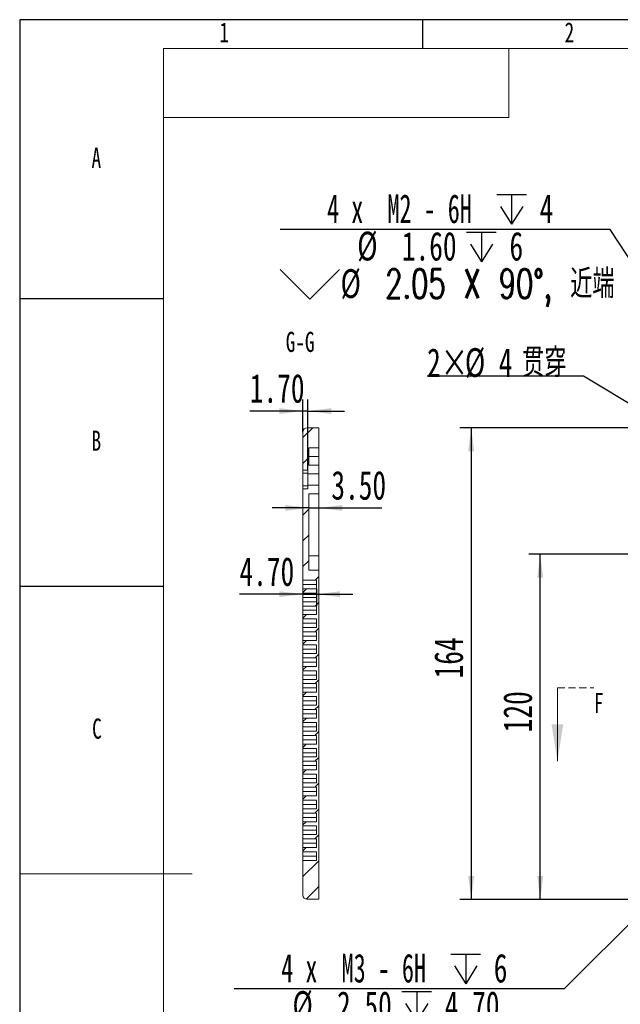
# Model space of a CAD drawing. Header units: millimetres. Extents: x -8 to 916, y -4 to 297.
# Tile 2 of 7: x 0 to 104, y 126 to 297. Entities that reach past the tile are written whole.
import ezdxf

# ---------------------------------------------------------------- set-up
doc = ezdxf.new("R2010")
doc.units = ezdxf.units.MM
doc.linetypes.add('HIDDEN', pattern=[1.905, 1.27, -0.635])
for name, color, linetype in [('10', 7, 'Continuous'), ('5', 7, 'Continuous'), ('9', 7, 'Continuous')]:
    doc.layers.add(name, color=color, linetype=linetype)
doc.styles.add('SLDTEXTSTYLE0', font='TXT', dxfattribs={"width": 0.7, "bigfont": 'bigfont'})
doc.styles.add('SLDTEXTSTYLE1', font='TXT', dxfattribs={"width": 0.7})
doc.styles.add('SLDTEXTSTYLE6', font='TXT', dxfattribs={"width": 0.616667})
doc.dimstyles.new('SLDDIMSTYLE0', dxfattribs={"dimtxt": 5, "dimasz": 4.08, "dimexe": 0, "dimexo": 0.0625, "dimgap": 1.25, "dimtad": 2, "dimlfac": 2, "dimrnd": 1e-09, "dimzin": 12, "dimdsep": 46, "dimtxsty": 'SLDTEXTSTYLE1', "dimsah": 1, "dimcen": 0.09, "dimadec": 0, "dimazin": 3, "dimtfac": 1, "dimtofl": 0, "dimtmove": 0, "dimatfit": 3, "dimfxl": 0, "dimfrac": 2, "dimtolj": 1, "dimtzin": 12, "dimarcsym": 0})
doc.dimstyles.new('SLDDIMSTYLE3', dxfattribs={"dimtxt": 5, "dimasz": 4.08, "dimexe": 0, "dimexo": 0.0625, "dimgap": 1.25, "dimtad": 2, "dimlfac": 2, "dimrnd": 1e-09, "dimzin": 4, "dimdsep": 46, "dimtxsty": 'SLDTEXTSTYLE1', "dimsah": 1, "dimcen": 0.09, "dimadec": 0, "dimazin": 1, "dimtfac": 1, "dimtmove": 0, "dimatfit": 0, "dimfxl": 0, "dimfrac": 2, "dimtolj": 1, "dimtzin": 12, "dimarcsym": 0})
doc.dimstyles.new('SLDDIMSTYLE5', dxfattribs={"dimtxt": 5, "dimasz": 4.08, "dimexe": 0, "dimexo": 0.0625, "dimgap": 1.25, "dimtad": 0, "dimtih": 1, "dimtoh": 1, "dimdec": 6, "dimlfac": 2, "dimrnd": 1e-09, "dimzin": 12, "dimdsep": 46, "dimtxsty": 'SLDTEXTSTYLE1', "dimblk1": 'NONE', "dimsah": 1, "dimcen": 0, "dimadec": 0, "dimazin": 3, "dimtfac": 1, "dimtmove": 0, "dimatfit": 3, "dimldrblk": 'NONE', "dimfxl": 0, "dimfrac": 2, "dimtolj": 1, "dimtzin": 12, "dimarcsym": 0})
doc.dimstyles.new('SLDDIMSTYLE6', dxfattribs={"dimtxt": 5, "dimasz": 4.08, "dimexe": 0, "dimexo": 0.0625, "dimgap": 1.25, "dimtad": 0, "dimtih": 1, "dimtoh": 1, "dimlfac": 2, "dimrnd": 1e-09, "dimzin": 12, "dimdsep": 46, "dimtxsty": 'SLDTEXTSTYLE1', "dimblk1": 'NONE', "dimsah": 1, "dimcen": 0, "dimadec": 0, "dimazin": 3, "dimtfac": 1, "dimtmove": 0, "dimatfit": 3, "dimldrblk": 'NONE', "dimfxl": 0, "dimfrac": 2, "dimtolj": 1, "dimtzin": 12, "dimarcsym": 0})

# ---------------------------------------------------------------- blocks, each defined once
blk = doc.blocks.new('SW_SYMBOL_HOLE_DEPTH')
at = {"layer": '10', "color": 0}
for p, q in [((0, 875), (800, 875)), ((400, 875), (400, 75)), ((100, 555), (400, 75)), ((700, 555), (400, 75))]:
    blk.add_line(p, q, dxfattribs=at)
blk = doc.blocks.new('SW_SYMBOL_HOLE_SINK')
at = {"layer": '10', "color": 0}
for p, q in [((0, 875), (800, 75)), ((800, 75), (1600, 875))]:
    blk.add_line(p, q, dxfattribs=at)
blk = doc.blocks.new('_D_7')
at = {"layer": '10'}
for p, q in [((121.02, 154.84), (119.94, 153.76)), ((119.94, 153.76), (94.66, 128.48)), ((94.66, 128.48), (37.28, 128.48))]:
    blk.add_line(p, q, dxfattribs=at)
blk.add_solid([(119.94, 153.76), (116.7, 151.24), (117.42, 150.52)], dxfattribs=at)
at = {"layer": '10', "xscale": 0.006445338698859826, "yscale": 0.006445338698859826, "zscale": 0.006445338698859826}
for name, p in [('SW_SYMBOL_HOLE_DEPTH', (74.96, 128.89)), ('SW_SYMBOL_HOLE_DEPTH', (66.43, 122.37)), ('SW_SYMBOL_HOLE_SINK', (37.28, 115.85))]:
    blk.add_blockref(name, p, dxfattribs=at)
at = {"layer": '10', "char_height": 5, "attachment_point": 1}
for s, insert, style in [('4 x  M3 - 6H', (45.46, 134.59), 'SLDTEXTSTYLE6'), ('6', (82.4, 134.59), 'SLDTEXTSTYLE1'), ('%%c', (47.41, 128.09), 'SLDTEXTSTYLE1'), ('2.50', (55.16, 128.07), 'SLDTEXTSTYLE1'), ('4.70', (73.88, 128.07), 'SLDTEXTSTYLE1'), ('%%c', (47.8, 121.57), 'SLDTEXTSTYLE1'), ('3.05 X 90\\M+1818B, \\M+18BDF\\M+1925B', (55.56, 121.55), 'SLDTEXTSTYLE0')]:
    blk.add_mtext(s, dxfattribs=dict(at, insert=insert, style=style))
blk = doc.blocks.new('_NONE')
blk = doc.blocks.new('_D_9')
at = {"layer": '10'}
for p, q in [((119.03, 226.05), (76.48, 226.05)), ((78.48, 226.05), (78.48, 144.05)), ((106.48, 144.05), (76.48, 144.05))]:
    blk.add_line(p, q, dxfattribs=at)
for points in [[(78.48, 226.05), (77.97, 221.97), (78.99, 221.97)], [(78.48, 144.05), (78.99, 148.13), (77.97, 148.13)]]:
    blk.add_solid(points, dxfattribs=at)
at = {"layer": '10', "insert": (72.04, 182.46), "char_height": 5, "attachment_point": 1, "rotation": 90, "style": 'SLDTEXTSTYLE1'}
blk.add_mtext('164', dxfattribs=at)
blk = doc.blocks.new('_D_10')
at = {"layer": '10'}
for p, q in [((106.48, 204.05), (88.48, 204.05)), ((90.48, 144.05), (90.48, 204.05)), ((106.48, 144.05), (88.48, 144.05))]:
    blk.add_line(p, q, dxfattribs=at)
for points in [[(90.48, 204.05), (89.97, 199.97), (90.99, 199.97)], [(90.48, 144.05), (90.99, 148.13), (89.97, 148.13)]]:
    blk.add_solid(points, dxfattribs=at)
at = {"layer": '10', "insert": (84.04, 173.09), "char_height": 5, "attachment_point": 1, "rotation": 90, "style": 'SLDTEXTSTYLE1'}
blk.add_mtext('120', dxfattribs=at)
blk = doc.blocks.new('_D_11')
at = {"layer": '10'}
for p, q in [((102.63, 260.53), (45.25, 260.53)), ((130.75, 217.48), (102.63, 260.53)), ((131.31, 216.62), (130.75, 217.48))]:
    blk.add_line(p, q, dxfattribs=at)
blk.add_solid([(130.75, 217.48), (128.95, 221.17), (128.09, 220.62)], dxfattribs=at)
at = {"layer": '10', "xscale": 0.006445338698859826, "yscale": 0.006445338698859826, "zscale": 0.006445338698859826}
for name, p in [('SW_SYMBOL_HOLE_DEPTH', (82.92, 260.94)), ('SW_SYMBOL_HOLE_DEPTH', (77.69, 254.42)), ('SW_SYMBOL_HOLE_SINK', (45.25, 247.9))]:
    blk.add_blockref(name, p, dxfattribs=at)
at = {"layer": '10', "char_height": 5, "attachment_point": 1}
for s, insert, style in [('4 x  M2 - 6H', (53.43, 266.64), 'SLDTEXTSTYLE6'), ('4', (90.37, 266.64), 'SLDTEXTSTYLE1'), ('%%c', (58.67, 260.14), 'SLDTEXTSTYLE1'), ('1.60', (66.42, 260.12), 'SLDTEXTSTYLE1'), ('6', (85.13, 260.12), 'SLDTEXTSTYLE1'), ('%%c', (55.77, 253.62), 'SLDTEXTSTYLE1'), ('2.05 X 90\\M+1818B, \\M+18BDF\\M+1925B', (63.53, 253.6), 'SLDTEXTSTYLE0')]:
    blk.add_mtext(s, dxfattribs=dict(at, insert=insert, style=style))
blk = doc.blocks.new('_D_12')
at = {"layer": '10'}
for p, q in [((97.97, 234.99), (70.81, 234.99)), ((127.12, 217.56), (97.97, 234.99)), ((128.84, 216.54), (127.12, 217.56))]:
    blk.add_line(p, q, dxfattribs=at)
blk.add_solid([(127.12, 217.56), (123.88, 220.09), (123.36, 219.22)], dxfattribs=at)
at = {"layer": '10', "char_height": 5, "attachment_point": 1}
for s, insert, style in [('2×', (70.81, 239.87), 'SLDTEXTSTYLE1'), ('%%c', (77.38, 239.89), 'SLDTEXTSTYLE1'), ('4', (83.26, 239.87), 'SLDTEXTSTYLE1'), ('贯\\M+190FA', (87.33, 239.87), 'SLDTEXTSTYLE0')]:
    blk.add_mtext(s, dxfattribs=dict(at, insert=insert, style=style))
blk = doc.blocks.new('_D_29')
at = {"layer": '10'}
for p, q in [((49.23, 225.3), (49.23, 230.95)), ((50.08, 218.68), (50.08, 230.95)), ((49.23, 228.95), (39.99, 228.95)), ((50.08, 228.95), (49.23, 228.95)), ((50.08, 228.95), (56.43, 228.95))]:
    blk.add_line(p, q, dxfattribs=at)
for points in [[(49.23, 228.95), (45.15, 229.46), (45.15, 228.44)], [(50.08, 228.95), (54.16, 228.44), (54.16, 229.46)]]:
    blk.add_solid(points, dxfattribs=at)
at = {"layer": '10', "insert": (39.99, 235.4), "char_height": 5, "attachment_point": 1, "style": 'SLDTEXTSTYLE1'}
blk.add_mtext('1.70', dxfattribs=at)
blk = doc.blocks.new('_D_30')
at = {"layer": '10'}
for p, q in [((50.23, 212.1), (43.88, 212.1)), ((50.23, 212.1), (51.98, 212.1)), ((51.98, 212.1), (62.94, 212.1))]:
    blk.add_line(p, q, dxfattribs=at)
for points in [[(50.23, 212.1), (46.15, 212.61), (46.15, 211.6)], [(51.98, 212.1), (56.06, 211.6), (56.06, 212.61)]]:
    blk.add_solid(points, dxfattribs=at)
at = {"layer": '10', "insert": (54.17, 218.55), "char_height": 5, "attachment_point": 1, "style": 'SLDTEXTSTYLE1'}
blk.add_mtext('3.50', dxfattribs=at)
blk = doc.blocks.new('_D_31')
at = {"layer": '10'}
for p, q in [((49.23, 197.11), (38.2, 197.11)), ((49.23, 197.11), (51.58, 197.11)), ((51.58, 198.05), (51.58, 195.11)), ((51.58, 197.11), (57.93, 197.11))]:
    blk.add_line(p, q, dxfattribs=at)
for points in [[(49.23, 197.11), (45.15, 197.62), (45.15, 196.6)], [(51.58, 197.11), (55.66, 196.6), (55.66, 197.62)]]:
    blk.add_solid(points, dxfattribs=at)
at = {"layer": '10', "insert": (38.2, 203.55), "char_height": 5, "attachment_point": 1, "style": 'SLDTEXTSTYLE1'}
blk.add_mtext('4.70', dxfattribs=at)

msp = doc.modelspace()

# ---------------------------------------------------------------- hatches: boundary and pattern name
at = {"linetype": 'Continuous', "lineweight": 0}
h = msp.add_hatch(dxfattribs=at)
h.set_pattern_fill('ANSI31', angle=3e-322, style=0)
edge = h.paths.add_edge_path(flags=0)
edge.add_line((50.08037439, 218.05192054), (51.98037439, 218.05192054))
edge.add_line((51.98037439, 218.05192054), (51.98037439, 219.55192054))
edge.add_line((51.98037439, 219.55192054), (50.23037439, 219.55192054))
edge.add_line((50.23037439, 219.55192054), (50.23037439, 222.55192054))
edge.add_line((50.23037439, 222.55192054), (51.98037439, 222.55192054))
edge.add_line((51.98037439, 222.55192054), (51.98037439, 226.05192054))
edge.add_line((51.98037439, 226.05192054), (49.98037439, 226.05192054))
edge.add_arc((49.98037439, 225.30192054), 0.75, 90, 180)
edge.add_line((49.23037439, 225.30192054), (49.23037439, 218.67692054))
edge.add_line((49.23037439, 218.67692054), (50.08037439, 218.67692054))
edge.add_line((50.08037439, 218.67692054), (50.08037439, 218.05192054))
h = msp.add_hatch(dxfattribs=at)
h.set_pattern_fill('ANSI31', angle=3e-322, style=0)
edge = h.paths.add_edge_path(flags=0)
edge.add_line((51.58037439, 177.80192054), (49.23037439, 177.80192054))
edge.add_line((49.23037439, 177.80192054), (49.23037439, 177.05192054))
edge.add_line((49.23037439, 177.05192054), (51.58037439, 177.05192054))
edge.add_line((51.58037439, 177.05192054), (51.58037439, 175.55192054))
edge.add_line((51.58037439, 175.55192054), (49.23037439, 175.55192054))
edge.add_line((49.23037439, 175.55192054), (49.23037439, 174.80192054))
edge.add_line((49.23037439, 174.80192054), (51.58037439, 174.80192054))
edge.add_line((51.58037439, 174.80192054), (51.58037439, 173.30192054))
edge.add_line((51.58037439, 173.30192054), (49.23037439, 173.30192054))
edge.add_line((49.23037439, 173.30192054), (49.23037439, 172.55192054))
edge.add_line((49.23037439, 172.55192054), (51.58037439, 172.55192054))
edge.add_line((51.58037439, 172.55192054), (51.58037439, 171.05192054))
edge.add_line((51.58037439, 171.05192054), (49.23037439, 171.05192054))
edge.add_line((49.23037439, 171.05192054), (49.23037439, 170.30192054))
edge.add_line((49.23037439, 170.30192054), (51.58037439, 170.30192054))
edge.add_line((51.58037439, 170.30192054), (51.58037439, 168.80192054))
edge.add_line((51.58037439, 168.80192054), (49.23037439, 168.80192054))
edge.add_line((49.23037439, 168.80192054), (49.23037439, 168.05192054))
edge.add_line((49.23037439, 168.05192054), (51.58037439, 168.05192054))
edge.add_line((51.58037439, 168.05192054), (51.58037439, 166.55192054))
edge.add_line((51.58037439, 166.55192054), (49.23037439, 166.55192054))
edge.add_line((49.23037439, 166.55192054), (49.23037439, 165.80192054))
edge.add_line((49.23037439, 165.80192054), (51.58037439, 165.80192054))
edge.add_line((51.58037439, 165.80192054), (51.58037439, 164.30192054))
edge.add_line((51.58037439, 164.30192054), (49.23037439, 164.30192054))
edge.add_line((49.23037439, 164.30192054), (49.23037439, 163.55192054))
edge.add_line((49.23037439, 163.55192054), (51.58037439, 163.55192054))
edge.add_line((51.58037439, 163.55192054), (51.58037439, 162.05192054))
edge.add_line((51.58037439, 162.05192054), (49.23037439, 162.05192054))
edge.add_line((49.23037439, 162.05192054), (49.23037439, 161.30192054))
edge.add_line((49.23037439, 161.30192054), (51.58037439, 161.30192054))
edge.add_line((51.58037439, 161.30192054), (51.58037439, 159.80192054))
edge.add_line((51.58037439, 159.80192054), (49.23037439, 159.80192054))
edge.add_line((49.23037439, 159.80192054), (49.23037439, 159.05192054))
edge.add_line((49.23037439, 159.05192054), (51.58037439, 159.05192054))
edge.add_line((51.58037439, 159.05192054), (51.58037439, 157.55192054))
edge.add_line((51.58037439, 157.55192054), (49.23037439, 157.55192054))
edge.add_line((49.23037439, 157.55192054), (49.23037439, 156.80192054))
edge.add_line((49.23037439, 156.80192054), (51.58037439, 156.80192054))
edge.add_line((51.58037439, 156.80192054), (51.58037439, 155.30192054))
edge.add_line((51.58037439, 155.30192054), (49.23037439, 155.30192054))
edge.add_line((49.23037439, 155.30192054), (49.23037439, 154.55192054))
edge.add_line((49.23037439, 154.55192054), (51.58037439, 154.55192054))
edge.add_line((51.58037439, 154.55192054), (51.58037439, 153.05192054))
edge.add_line((51.58037439, 153.05192054), (49.23037439, 153.05192054))
edge.add_line((49.23037439, 153.05192054), (49.23037439, 152.30192054))
edge.add_line((49.23037439, 152.30192054), (51.58037439, 152.30192054))
edge.add_line((51.58037439, 152.30192054), (51.58037439, 150.80192054))
edge.add_line((51.58037439, 150.80192054), (49.23037439, 150.80192054))
edge.add_line((49.23037439, 150.80192054), (49.23037439, 144.80192054))
edge.add_arc((49.98037439, 144.80192054), 0.75, 180, 270)
edge.add_line((49.98037439, 144.05192054), (51.98037439, 144.05192054))
edge.add_line((51.98037439, 144.05192054), (51.98037439, 201.30192054))
edge.add_line((51.98037439, 201.30192054), (50.23037439, 201.30192054))
edge.add_line((50.23037439, 201.30192054), (50.23037439, 214.55192054))
edge.add_line((50.23037439, 214.55192054), (51.98037439, 214.55192054))
edge.add_line((51.98037439, 214.55192054), (51.98037439, 216.05192054))
edge.add_line((51.98037439, 216.05192054), (50.08037439, 216.05192054))
edge.add_line((50.08037439, 216.05192054), (50.08037439, 215.42692054))
edge.add_line((50.08037439, 215.42692054), (49.23037439, 215.42692054))
edge.add_line((49.23037439, 215.42692054), (49.23037439, 199.55192054))
edge.add_line((49.23037439, 199.55192054), (51.58037439, 199.55192054))
edge.add_line((51.58037439, 199.55192054), (51.58037439, 198.05192054))
edge.add_line((51.58037439, 198.05192054), (49.23037439, 198.05192054))
edge.add_line((49.23037439, 198.05192054), (49.23037439, 197.30192054))
edge.add_line((49.23037439, 197.30192054), (51.58037439, 197.30192054))
edge.add_line((51.58037439, 197.30192054), (51.58037439, 195.80192054))
edge.add_line((51.58037439, 195.80192054), (49.23037439, 195.80192054))
edge.add_line((49.23037439, 195.80192054), (49.23037439, 195.05192054))
edge.add_line((49.23037439, 195.05192054), (51.58037439, 195.05192054))
edge.add_line((51.58037439, 195.05192054), (51.58037439, 193.55192054))
edge.add_line((51.58037439, 193.55192054), (49.23037439, 193.55192054))
edge.add_line((49.23037439, 193.55192054), (49.23037439, 192.80192054))
edge.add_line((49.23037439, 192.80192054), (51.58037439, 192.80192054))
edge.add_line((51.58037439, 192.80192054), (51.58037439, 191.30192054))
edge.add_line((51.58037439, 191.30192054), (49.23037439, 191.30192054))
edge.add_line((49.23037439, 191.30192054), (49.23037439, 190.55192054))
edge.add_line((49.23037439, 190.55192054), (51.58037439, 190.55192054))
edge.add_line((51.58037439, 190.55192054), (51.58037439, 189.05192054))
edge.add_line((51.58037439, 189.05192054), (49.23037439, 189.05192054))
edge.add_line((49.23037439, 189.05192054), (49.23037439, 188.30192054))
edge.add_line((49.23037439, 188.30192054), (51.58037439, 188.30192054))
edge.add_line((51.58037439, 188.30192054), (51.58037439, 186.80192054))
edge.add_line((51.58037439, 186.80192054), (49.23037439, 186.80192054))
edge.add_line((49.23037439, 186.80192054), (49.23037439, 186.05192054))
edge.add_line((49.23037439, 186.05192054), (51.58037439, 186.05192054))
edge.add_line((51.58037439, 186.05192054), (51.58037439, 184.55192054))
edge.add_line((51.58037439, 184.55192054), (49.23037439, 184.55192054))
edge.add_line((49.23037439, 184.55192054), (49.23037439, 183.80192054))
edge.add_line((49.23037439, 183.80192054), (51.58037439, 183.80192054))
edge.add_line((51.58037439, 183.80192054), (51.58037439, 182.30192054))
edge.add_line((51.58037439, 182.30192054), (49.23037439, 182.30192054))
edge.add_line((49.23037439, 182.30192054), (49.23037439, 181.55192054))
edge.add_line((49.23037439, 181.55192054), (51.58037439, 181.55192054))
edge.add_line((51.58037439, 181.55192054), (51.58037439, 180.05192054))
edge.add_line((51.58037439, 180.05192054), (49.23037439, 180.05192054))
edge.add_line((49.23037439, 180.05192054), (49.23037439, 179.30192054))
edge.add_line((49.23037439, 179.30192054), (51.58037439, 179.30192054))
edge.add_line((51.58037439, 179.30192054), (51.58037439, 177.80192054))

# ---------------------------------------------------------------- linework, layer by layer
at = {"color": 7, "linetype": 'Continuous', "lineweight": 15}
for p, q in [((51.98037444, 226.05192078), (49.98037437, 226.05192078)), ((51.98037444, 222.55192114), (51.98037444, 226.05192078)), ((49.23037434, 225.30192299), (49.23037434, 218.67691887)), ((50.23037439, 222.55192114), (51.98037444, 222.55192114)), ((50.23037439, 222.55192114), (50.23037439, 219.55192251)), ((51.98037444, 221.0494147), (50.23037439, 221.0494147)), ((51.98037444, 222.55192114), (51.98037444, 221.0494147)), ((51.98037444, 219.55192251), (51.98037444, 221.0494147)), ((51.98037444, 219.55192251), (50.23037439, 219.55192251)), ((51.98037444, 218.05191947), (51.98037444, 219.55192251)), ((49.23037434, 218.67691887), (50.08037438, 218.67691887)), ((49.23037434, 218.17691786), (49.23037434, 218.67691887)), ((50.08037438, 218.17691786), (49.23037434, 218.17691786)), ((49.23037434, 218.17691786), (49.23037434, 215.92691703)), ((50.08037438, 218.67691887), (50.08037438, 218.05191947)), ((50.08037438, 218.05191947), (51.98037444, 218.05191947)), ((50.08037438, 218.05191947), (50.08037438, 216.05192287)), ((51.98037444, 218.05191947), (51.98037444, 216.05192287)), ((49.23037434, 215.92691703), (50.08037438, 215.92691703)), ((49.23037434, 215.42692346), (49.23037434, 215.92691703)), ((50.08037438, 216.05192287), (50.08037438, 215.42692346)), ((51.98037444, 216.05192287), (50.08037438, 216.05192287)), ((51.98037444, 214.55191983), (51.98037444, 216.05192287)), ((49.23037434, 215.42692346), (49.23037434, 199.55191923)), ((50.08037438, 215.42692346), (49.23037434, 215.42692346)), ((50.23037439, 214.55191983), (51.98037444, 214.55191983)), ((50.23037439, 214.55191983), (50.23037439, 201.30191905)), ((51.98037444, 203.79941327), (51.98037444, 214.55191983)), ((50.23037439, 203.79941327), (51.98037444, 203.79941327)), ((51.98037444, 203.79941327), (51.98037444, 201.30191905)), ((51.98037444, 201.30191905), (50.23037439, 201.30191905)), ((51.98037444, 144.0519205), (51.98037444, 201.30191905)), ((49.23037434, 199.55191923), (51.58037442, 199.55191923)), ((49.23037434, 198.80192144), (49.23037434, 199.55191923)), ((49.23037434, 198.80192144), (51.58037442, 198.80192144)), ((49.23037434, 198.05191992), (49.23037434, 198.80192144)), ((51.58037442, 199.55191923), (51.58037442, 198.05191992)), ((49.23037434, 198.05191992), (49.23037434, 197.30192212)), ((51.58037442, 198.05191992), (49.23037434, 198.05191992)), ((49.23037434, 197.30192212), (51.58037442, 197.30192212)), ((49.23037434, 196.5519206), (49.23037434, 197.30192212)), ((51.58037442, 197.30192212), (51.58037442, 195.80191908)), ((49.23037434, 196.5519206), (51.58037442, 196.5519206)), ((49.23037434, 195.80191908), (49.23037434, 196.5519206)), ((49.23037434, 195.80191908), (49.23037434, 195.05192129)), ((51.58037442, 195.80191908), (49.23037434, 195.80191908)), ((49.23037434, 195.05192129), (51.58037442, 195.05192129)), ((49.23037434, 194.30191977), (49.23037434, 195.05192129)), ((51.58037442, 194.30191977), (49.23037434, 194.30191977)), ((49.23037434, 193.55192197), (49.23037434, 194.30191977)), ((49.23037434, 193.55192197), (49.23037434, 192.80192045)), ((51.58037442, 193.55192197), (49.23037434, 193.55192197)), ((51.58037442, 193.55192197), (51.58037442, 195.05192129)), ((49.23037434, 192.80192045), (51.58037442, 192.80192045)), ((49.23037434, 192.05191893), (49.23037434, 192.80192045)), ((49.23037434, 192.05191893), (51.58037442, 192.05191893)), ((49.23037434, 191.30192114), (49.23037434, 192.05191893)), ((51.58037442, 191.30192114), (51.58037442, 192.80192045)), ((49.23037434, 191.30192114), (49.23037434, 190.55191962)), ((51.58037442, 191.30192114), (49.23037434, 191.30192114)), ((49.23037434, 190.55191962), (51.58037442, 190.55191962)), ((49.23037434, 189.80192182), (49.23037434, 190.55191962)), ((51.58037442, 190.55191962), (51.58037442, 189.0519203)), ((49.23037434, 189.80192182), (51.58037442, 189.80192182)), ((49.23037434, 189.0519203), (49.23037434, 189.80192182)), ((49.23037434, 189.0519203), (49.23037434, 188.30191878)), ((51.58037442, 189.0519203), (49.23037434, 189.0519203)), ((49.23037434, 188.30191878), (51.58037442, 188.30191878)), ((49.23037434, 187.55192099), (49.23037434, 188.30191878)), ((49.23037434, 187.55192099), (51.58037442, 187.55192099)), ((49.23037434, 186.80191947), (49.23037434, 187.55192099)), ((49.23037434, 186.80191947), (49.23037434, 186.05192168)), ((51.58037442, 186.80191947), (49.23037434, 186.80191947)), ((51.58037442, 188.30191878), (51.58037442, 186.80191947)), ((49.23037434, 186.05192168), (51.58037442, 186.05192168)), ((49.23037434, 185.30192016), (49.23037434, 186.05192168)), ((49.23037434, 185.30192016), (51.58037442, 185.30192016)), ((49.23037434, 184.55192236), (49.23037434, 185.30192016)), ((51.58037442, 186.05192168), (51.58037442, 184.55192236)), ((49.23037434, 184.55192236), (49.23037434, 183.80192084)), ((51.58037442, 184.55192236), (49.23037434, 184.55192236)), ((49.23037434, 183.80192084), (51.58037442, 183.80192084)), ((49.23037434, 183.05191932), (49.23037434, 183.80192084)), ((51.58037442, 183.80192084), (51.58037442, 182.30192153)), ((49.23037434, 183.05191932), (51.58037442, 183.05191932)), ((49.23037434, 182.30192153), (49.23037434, 183.05191932)), ((49.23037434, 182.30192153), (49.23037434, 181.55192001)), ((51.58037442, 182.30192153), (49.23037434, 182.30192153)), ((49.23037434, 181.55192001), (51.58037442, 181.55192001)), ((49.23037434, 180.80192221), (49.23037434, 181.55192001)), ((51.58037442, 181.55192001), (51.58037442, 180.05192069)), ((49.23037434, 180.80192221), (51.58037442, 180.80192221)), ((49.23037434, 180.05192069), (49.23037434, 180.80192221)), ((49.23037434, 180.05192069), (49.23037434, 179.30191917)), ((51.58037442, 180.05192069), (49.23037434, 180.05192069)), ((49.23037434, 179.30191917), (51.58037442, 179.30191917)), ((49.23037434, 178.55192138), (49.23037434, 179.30191917)), ((49.23037434, 178.55192138), (51.58037442, 178.55192138)), ((49.23037434, 177.80191986), (49.23037434, 178.55192138)), ((51.58037442, 179.30191917), (51.58037442, 177.80191986)), ((49.23037434, 177.80191986), (49.23037434, 177.05192206)), ((51.58037442, 177.80191986), (49.23037434, 177.80191986)), ((49.23037434, 177.05192206), (51.58037442, 177.05192206)), ((49.23037434, 176.30192054), (49.23037434, 177.05192206)), ((51.58037442, 177.05192206), (51.58037442, 175.55192089)), ((49.23037434, 176.30192054), (51.58037442, 176.30192054)), ((49.23037434, 175.55192089), (49.23037434, 176.30192054)), ((49.23037434, 175.55192089), (49.23037434, 174.80192123)), ((51.58037442, 175.55192089), (49.23037434, 175.55192089)), ((49.23037434, 174.80192123), (51.58037442, 174.80192123)), ((49.23037434, 174.05191971), (49.23037434, 174.80192123)), ((51.58037442, 174.80192123), (51.58037442, 173.30192005)), ((49.23037434, 174.05191971), (51.58037442, 174.05191971)), ((49.23037434, 173.30192005), (49.23037434, 174.05191971)), ((49.23037434, 173.30192005), (49.23037434, 172.55192039)), ((51.58037442, 173.30192005), (49.23037434, 173.30192005)), ((49.23037434, 172.55192039), (51.58037442, 172.55192039)), ((49.23037434, 171.80192074), (49.23037434, 172.55192039)), ((49.23037434, 171.80192074), (51.58037442, 171.80192074)), ((49.23037434, 171.05192108), (49.23037434, 171.80192074)), ((51.58037442, 172.55192039), (51.58037442, 171.05192108)), ((49.23037434, 171.05192108), (49.23037434, 170.30192142)), ((51.58037442, 171.05192108), (49.23037434, 171.05192108)), ((49.23037434, 170.30192142), (51.58037442, 170.30192142)), ((49.23037434, 169.5519199), (49.23037434, 170.30192142)), ((49.23037434, 169.5519199), (51.58037442, 169.5519199)), ((49.23037434, 168.80192024), (49.23037434, 169.5519199)), ((51.58037442, 170.30192142), (51.58037442, 168.80192024)), ((49.23037434, 168.80192024), (49.23037434, 168.05192059)), ((51.58037442, 168.80192024), (49.23037434, 168.80192024)), ((49.23037434, 168.05192059), (51.58037442, 168.05192059)), ((49.23037434, 167.30192093), (49.23037434, 168.05192059)), ((51.58037442, 168.05192059), (51.58037442, 166.55192127)), ((49.23037434, 167.30192093), (51.58037442, 167.30192093)), ((49.23037434, 166.55192127), (49.23037434, 167.30192093)), ((49.23037434, 166.55192127), (49.23037434, 165.80191975)), ((51.58037442, 166.55192127), (49.23037434, 166.55192127)), ((49.23037434, 165.80191975), (51.58037442, 165.80191975)), ((49.23037434, 165.0519201), (49.23037434, 165.80191975)), ((49.23037434, 165.0519201), (51.58037442, 165.0519201)), ((49.23037434, 164.30192044), (49.23037434, 165.0519201)), ((51.58037442, 165.80191975), (51.58037442, 164.30192044)), ((49.23037434, 164.30192044), (49.23037434, 163.55192078)), ((51.58037442, 164.30192044), (49.23037434, 164.30192044)), ((49.23037434, 163.55192078), (51.58037442, 163.55192078)), ((49.23037434, 162.80192112), (49.23037434, 163.55192078)), ((49.23037434, 162.80192112), (51.58037442, 162.80192112)), ((49.23037434, 162.05192147), (49.23037434, 162.80192112)), ((51.58037442, 163.55192078), (51.58037442, 162.05192147)), ((49.23037434, 162.05192147), (49.23037434, 161.30191995)), ((51.58037442, 162.05192147), (49.23037434, 162.05192147)), ((49.23037434, 161.30191995), (51.58037442, 161.30191995)), ((49.23037434, 160.55192029), (49.23037434, 161.30191995)), ((51.58037442, 161.30191995), (51.58037442, 159.80192063)), ((49.23037434, 160.55192029), (51.58037442, 160.55192029)), ((49.23037434, 159.80192063), (49.23037434, 160.55192029)), ((49.23037434, 159.80192063), (49.23037434, 159.05192097)), ((51.58037442, 159.80192063), (49.23037434, 159.80192063)), ((49.23037434, 159.05192097), (51.58037442, 159.05192097)), ((49.23037434, 158.30192039), (49.23037434, 159.05192097)), ((49.23037434, 158.30192039), (51.58037442, 158.30192039)), ((49.23037434, 157.55192073), (49.23037434, 158.30192039)), ((49.23037434, 157.55192073), (49.23037434, 156.80192014)), ((51.58037442, 157.55192073), (49.23037434, 157.55192073)), ((51.58037442, 159.05192097), (51.58037442, 157.55192073)), ((49.23037434, 156.80192014), (51.58037442, 156.80192014)), ((49.23037434, 156.05192048), (49.23037434, 156.80192014)), ((49.23037434, 156.05192048), (51.58037442, 156.05192048)), ((49.23037434, 155.30192083), (49.23037434, 156.05192048)), ((51.58037442, 156.80192014), (51.58037442, 155.30192083)), ((49.23037434, 155.30192083), (49.23037434, 154.55192024)), ((51.58037442, 155.30192083), (49.23037434, 155.30192083)), ((49.23037434, 154.55192024), (51.58037442, 154.55192024)), ((49.23037434, 153.80192058), (49.23037434, 154.55192024)), ((51.58037442, 153.05192092), (51.58037442, 154.55192024)), ((51.58037442, 153.80192058), (49.23037434, 153.80192058)), ((49.23037434, 153.05192092), (49.23037434, 153.80192058)), ((49.23037434, 153.05192092), (49.23037434, 152.30192033)), ((51.58037442, 153.05192092), (49.23037434, 153.05192092)), ((49.23037434, 152.30192033), (51.58037442, 152.30192033)), ((49.23037434, 151.55192068), (49.23037434, 152.30192033)), ((49.23037434, 151.55192068), (51.58037442, 151.55192068)), ((49.23037434, 150.80192055), (49.23037434, 151.55192068)), ((49.23037434, 150.80192055), (49.23037434, 144.80192053)), ((51.58037442, 150.80192055), (49.23037434, 150.80192055)), ((51.58037442, 152.30192033), (51.58037442, 150.80192055)), ((49.98037437, 144.0519205), (51.98037444, 144.0519205))]:
    msp.add_line(p, q, dxfattribs=at)
at = {"color": 7, "linetype": 'HIDDEN', "lineweight": 0}
msp.add_line((93.46142412, 180.80192054), (99.81142412, 180.80192054), dxfattribs=at)
at = {"color": 7, "linetype": 'Continuous', "lineweight": 0}
msp.add_line((93.46142412, 180.80192054), (93.46142412, 168.10192054), dxfattribs=at)
at = {"color": 7, "linetype": 'Continuous', "lineweight": 15}
for centre, start, end in [((49.98037439, 225.30192054), 90, 180), ((49.98037439, 144.80192054), 180, 270)]:
    msp.add_arc(centre, 0.75, start, end, dxfattribs=at)
at = {"color": 7, "linetype": 'Continuous', "lineweight": 0}
msp.add_solid([(93.46142412, 168.10192054), (94.47742412, 174.45192054), (92.44542412, 174.45192054)], dxfattribs=at)
at = {"layer": '5'}
for p, q in [((70, 297), (70, 292)), ((0, 248.5), (25, 248.5)), ((0, 198.5), (25, 198.5))]:
    msp.add_line(p, q, dxfattribs=at)
at = {"layer": '5', "color": 7, "lineweight": 15}
for p, q in [((415, 292), (25, 292)), ((25, 292), (25, 5)), ((85, 280), (85, 292)), ((25, 280), (85, 280))]:
    msp.add_line(p, q, dxfattribs=at)
at = {"layer": '5', "lineweight": 15}
msp.add_line((0, 148.5), (30, 148.5), dxfattribs=at)
at = {"layer": '9', "color": 7}
for p, q in [((420, 297), (0, 297)), ((0, 297), (0, 0))]:
    msp.add_line(p, q, dxfattribs=at)

# ---------------------------------------------------------------- texts
at = {"color": 7, "linetype": 'Continuous', "insert": (99.81142412, 179.93595113), "char_height": 3.5, "attachment_point": 1, "style": 'SLDTEXTSTYLE1'}
msp.add_mtext('F', dxfattribs=at)
at = {"layer": '10', "char_height": 3.5, "attachment_point": 2, "style": 'SLDTEXTSTYLE1'}
for s, insert in [('1', (35.54444444, 296.54267083)), ('2', (95.54444444, 296.54267083)), ('A', (13.32031252, 274.73642786)), ('G-G', (48.74567989, 242.73095734)), ('B', (13.32031252, 225.54267083)), ('C', (13.42725694, 175.48642786))]:
    msp.add_mtext(s, dxfattribs=dict(at, insert=insert))

# ---------------------------------------------------------------- dimensions: what is measured, and where the dimension line sits
at = {"layer": '10'}
for p1, p2, text, picture, middle in [((131.3116596, 216.62282343), (130.75118864, 217.48101765), '4 x  M2 - 6H {\\fGDT;x} 4\\P%%c 1.60 {\\fGDT;x} 6\\P{\\fGDT;w}%%c 2.05 X 90°, 近端', '_D_11', (73.15028817, 256.93757439)), ((121.02054718, 154.84113532), (119.94230106, 153.76270576), '4 x  M3 - 6H {\\fGDT;x} 6\\P%%c 2.50 {\\fGDT;x} 4.70\\P{\\fGDT;w}%%c 3.05 X 90°, 近端', '_D_7', (65.18111267, 124.88475599))]:
    dim = msp.add_diameter_dim_2p(p1=p1, p2=p2, text=text, dimstyle='SLDDIMSTYLE5', override={"dimpost": '<>'}, dxfattribs=at)
    dim.commit()
    dim.dimension.update_dxf_attribs({"geometry": picture, "text_midpoint": middle, "dimtype": 163})
dim = msp.add_diameter_dim_2p(p1=(128.83983701, 216.53896117), p2=(127.12301123, 217.56487991), text='2×<> 贯穿', dimstyle='SLDDIMSTYLE6', dxfattribs=at)
dim.commit()
dim.dimension.update_dxf_attribs({"geometry": '_D_12', "text_midpoint": (83.59715745, 237.29860369), "dimtype": 163})
for base, p1, p2, picture, middle in [((49.23037439, 228.95268778), (50.08037439, 218.67692054), (49.23037439, 225.30192054), '_D_29', (44.37067989, 228.95268778)), ((51.98037439, 212.10442796), (50.23037439, 214.55192054), (51.98037439, 203.79941267), '_D_30', (58.55946106, 212.10442796)), ((51.58037439, 197.10704347), (49.23037439, 215.42692054), (51.58037439, 198.05192054), '_D_31', (42.58118489, 197.10704347))]:
    dim = msp.add_linear_dim(base=base, p1=p1, p2=p2, dimstyle='SLDDIMSTYLE3', dxfattribs=at)
    dim.commit()
    dim.dimension.update_dxf_attribs({"geometry": picture, "text_midpoint": middle, "dimtype": 160})
for base, p1, p2, picture, middle in [((78.48142412, 144.05192054), (119.03142412, 226.05192054), (106.48142412, 144.05192054), '_D_9', (78.48142412, 185.74442612)), ((90.48142412, 204.05192054), (106.48142412, 144.05192054), (106.48142412, 204.05192054), '_D_10', (90.48142412, 176.38655902))]:
    dim = msp.add_linear_dim(base=base, p1=p1, p2=p2, angle=90, dimstyle='SLDDIMSTYLE0', dxfattribs=at)
    dim.commit()
    dim.dimension.update_dxf_attribs({"geometry": picture, "text_midpoint": middle, "dimtype": 160})

doc.saveas('drawing.dxf')
